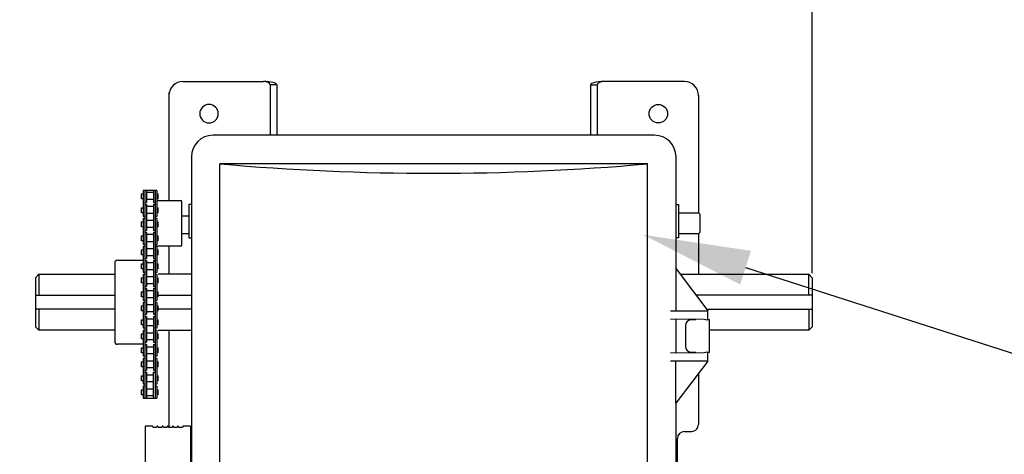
# Model space of a CAD drawing. Header units: inches. Extents: x 169.6 to 213.7, y 214.8 to 266.5.
# Tile 20 of 31: x 206.698 to 207.555, y 223.482 to 223.861. Entities that reach past the tile are written whole.
import ezdxf
from ezdxf import colors
from ezdxf.entities.mleader import LeaderData, LeaderLine
from ezdxf.math import Vec2, Vec3

# ---------------------------------------------------------------- set-up
doc = ezdxf.new("R2010")
doc.units = ezdxf.units.IN
doc.header["$LTSCALE"] = 0.25
doc.header["$MEASUREMENT"] = 0
doc.layers.add('ANNOTATIONS', color=1, linetype='Continuous')
doc.layers.add('RMX OPERATOR RH', color=7, linetype='Continuous')
doc.styles.add('ARIAL', font='arial.ttf', dxfattribs={"height": 0.09375})
doc.dimstyles.new('STANDARD$0', dxfattribs={"dimtxt": 0.09375, "dimasz": 0.09375, "dimexe": 0.03125, "dimexo": 0.046875, "dimgap": 0.09, "dimtad": 0, "dimtih": 1, "dimtoh": 1, "dimdec": 4, "dimzin": 0, "dimdsep": 46, "dimtxsty": 'ARIAL', "dimcen": 0.09, "dimadec": 0, "dimazin": 0, "dimtfac": 1, "dimtdec": 4, "dimtofl": 0, "dimtmove": 0, "dimatfit": 1, "dimfxl": 1, "dimtolj": 1, "dimtzin": 0, "dimarcsym": 0})

# ---------------------------------------------------------------- blocks, each defined once
blk = doc.blocks.new('*D46')
at = {"layer": 'ANNOTATIONS', "color": 0, "lineweight": -2, "transparency": 16777216}
for p, q in [((206.36518, 223.54295), (206.36518, 224.97609)), ((207.38818, 223.63989), (207.38818, 224.97609)), ((206.45893, 224.94484), (206.48917, 224.94484)), ((207.29443, 224.94484), (207.128, 224.94484))]:
    blk.add_line(p, q, dxfattribs=at)
at = {"layer": 'ANNOTATIONS', "color": 0, "transparency": 16777216}
for points in [[(206.45893, 224.96046), (206.45893, 224.92921), (206.36518, 224.94484)], [(207.29443, 224.96046), (207.29443, 224.92921), (207.38818, 224.94484)]]:
    blk.add_solid(points, dxfattribs=at)
at = {"layer": 'defpoints', "color": 0, "transparency": 16777216}
for p in [(207.38818, 224.94484), (207.38818, 223.59302), (206.36518, 223.49608)]:
    blk.add_point(p, dxfattribs=at)
at = {"layer": 'ANNOTATIONS', "color": 0, "transparency": 16777216, "insert": (206.80859, 224.94484), "char_height": 0.09375, "attachment_point": 5, "style": 'ARIAL'}
blk.add_mtext('\\A1;1\'-7 3/4"', dxfattribs=at)
blk = doc.blocks.new('*D47')
at = {"layer": 'ANNOTATIONS', "color": 0, "lineweight": -2, "transparency": 16777216}
for p, q in [((206.58393, 224.5117), (206.58393, 224.72847)), ((207.38818, 223.68282), (207.38818, 224.72847)), ((206.67768, 224.69722), (206.77104, 224.69722)), ((207.29443, 224.69722), (207.19142, 224.69722))]:
    blk.add_line(p, q, dxfattribs=at)
at = {"layer": 'ANNOTATIONS', "color": 0, "transparency": 16777216}
for points in [[(206.67768, 224.71285), (206.67768, 224.6816), (206.58393, 224.69722)], [(207.29443, 224.71285), (207.29443, 224.6816), (207.38818, 224.69722)]]:
    blk.add_solid(points, dxfattribs=at)
at = {"layer": 'defpoints', "color": 0, "transparency": 16777216}
for p in [(207.38818, 224.69722), (206.58393, 224.46483), (207.38818, 223.63595)]:
    blk.add_point(p, dxfattribs=at)
at = {"layer": 'ANNOTATIONS', "color": 0, "transparency": 16777216, "insert": (206.98123, 224.69722), "char_height": 0.09375, "attachment_point": 5, "style": 'ARIAL'}
blk.add_mtext('\\A1;1\'-3"', dxfattribs=at)

msp = doc.modelspace()

# ---------------------------------------------------------------- linework, layer by layer
at = {"layer": 'RMX OPERATOR RH'}
for p, q in [((206.83984, 223.80705), (206.90994, 223.80705)), ((206.92166, 223.80412), (206.9158, 223.80412)), ((206.9158, 223.80412), (206.9158, 223.76018)), ((206.92166, 223.80412), (206.92166, 223.76018)), ((207.19494, 223.80412), (207.2008, 223.80412)), ((207.19494, 223.80412), (207.19494, 223.76018)), ((207.2008, 223.80412), (207.2008, 223.76018)), ((207.27676, 223.80705), (207.20666, 223.80705)), ((206.82763, 223.79719), (206.82763, 223.7032)), ((207.28897, 223.79484), (207.28897, 223.69251)), ((207.2506, 223.76018), (206.866, 223.76018)), ((206.84715, 223.74133), (206.84715, 223.44228)), ((207.26945, 223.64365), (207.26945, 223.74133)), ((206.8721, 223.3593), (206.8721, 223.73522)), ((207.2445, 223.73522), (206.8721, 223.73522)), ((207.2445, 222.95381), (207.2445, 223.73522)), ((206.81704, 223.7032), (206.83792, 223.7032)), ((206.83889, 223.66449), (206.83889, 223.70222)), ((206.84715, 223.69963), (206.84488, 223.69963)), ((206.84488, 223.69963), (206.84488, 223.67061)), ((207.26945, 223.69963), (207.27172, 223.69963)), ((207.27172, 223.69963), (207.27172, 223.67061)), ((206.84488, 223.68968), (206.83889, 223.68968)), ((207.27172, 223.69251), (207.28914, 223.69251)), ((207.28914, 223.69251), (207.2906, 223.69105)), ((207.2906, 223.67566), (207.2906, 223.69105)), ((206.84488, 223.6742), (206.83889, 223.6742)), ((206.84488, 223.67061), (206.84715, 223.67061)), ((207.27172, 223.67061), (207.26945, 223.67061)), ((207.28914, 223.6742), (207.27172, 223.6742)), ((207.28897, 223.6742), (207.28897, 223.63888)), ((207.2906, 223.67566), (207.28914, 223.6742)), ((206.83792, 223.66351), (206.81557, 223.66351)), ((206.82763, 223.66351), (206.82763, 223.63888)), ((206.78041, 223.64867), (206.78041, 223.58029)), ((206.78285, 223.65111), (206.80507, 223.65111)), ((206.71128, 223.63595), (206.71421, 223.63888)), ((206.71128, 223.63595), (206.71128, 223.59302)), ((206.71421, 223.63888), (206.78041, 223.63888)), ((206.71421, 223.63888), (206.71421, 223.62059)), ((206.84715, 223.63888), (206.81826, 223.63888)), ((207.27324, 223.63888), (207.38525, 223.63888)), ((207.38818, 223.63595), (207.38525, 223.63888)), ((207.38525, 223.62059), (207.38525, 223.63888)), ((207.38818, 223.63595), (207.38818, 223.59302)), ((206.71128, 223.62059), (206.78041, 223.62059)), ((206.81826, 223.62059), (206.84715, 223.62059)), ((207.38818, 223.62059), (207.28712, 223.62059)), ((206.78041, 223.60838), (206.71128, 223.60838)), ((206.71421, 223.60838), (206.71421, 223.59009)), ((206.84715, 223.60838), (206.81826, 223.60838)), ((207.2963, 223.60838), (207.38818, 223.60838)), ((207.29729, 223.59909), (207.29729, 223.60702)), ((207.38525, 223.60838), (207.38525, 223.59009)), ((206.71421, 223.59009), (206.71128, 223.59302)), ((207.26945, 223.5701), (207.26945, 223.6)), ((207.2777, 223.5942), (207.2777, 223.57589)), ((207.29851, 223.59909), (207.2963, 223.59909)), ((207.29851, 223.571), (207.29851, 223.59909)), ((207.29851, 223.571), (207.29851, 223.59909)), ((207.38525, 223.59009), (207.38818, 223.59302)), ((206.78041, 223.59009), (206.71421, 223.59009)), ((206.81826, 223.59009), (206.84683, 223.59009)), ((206.82763, 223.59009), (206.82763, 223.50522)), ((207.38525, 223.59009), (207.29851, 223.59009)), ((206.80507, 223.57785), (206.78285, 223.57785)), ((207.29385, 223.57034), (207.26467, 223.57005)), ((207.28193, 223.571), (207.28658, 223.571)), ((207.2963, 223.571), (207.29851, 223.571)), ((207.2963, 223.571), (207.29851, 223.571)), ((207.29729, 223.56307), (207.29729, 223.571)), ((207.29729, 223.56307), (207.26467, 223.56307)), ((207.26918, 223.52644), (207.26918, 223.56307)), ((207.29729, 223.56307), (207.26931, 223.52644)), ((207.28897, 223.55208), (207.28897, 223.50792)), ((206.80507, 223.53072), (206.81704, 223.53072)), ((207.26918, 223.52644), (207.26931, 223.52644)), ((206.81313, 223.50644), (206.80685, 223.50644)), ((206.80685, 223.50644), (206.80685, 223.15389)), ((206.81385, 223.50522), (206.8135, 223.50619)), ((206.81685, 223.50522), (206.81385, 223.50522)), ((206.81721, 223.50619), (206.81685, 223.50522)), ((206.81762, 223.50644), (206.81757, 223.50644)), ((206.81834, 223.50522), (206.81799, 223.50619)), ((206.82134, 223.50522), (206.81834, 223.50522)), ((206.8217, 223.50619), (206.82134, 223.50522)), ((206.82211, 223.50644), (206.82207, 223.50644)), ((206.82284, 223.50522), (206.82248, 223.50619)), ((206.82584, 223.50522), (206.82284, 223.50522)), ((206.82619, 223.50619), (206.82584, 223.50522)), ((206.82661, 223.50644), (206.82656, 223.50644)), ((206.82733, 223.50522), (206.82697, 223.50619)), ((206.83033, 223.50522), (206.82733, 223.50522)), ((206.83069, 223.50619), (206.83033, 223.50522)), ((206.8311, 223.50644), (206.83105, 223.50644)), ((206.83182, 223.50522), (206.83147, 223.50619)), ((206.83482, 223.50522), (206.83182, 223.50522)), ((206.83518, 223.50619), (206.83482, 223.50522)), ((206.83559, 223.50644), (206.83555, 223.50644)), ((206.83632, 223.50522), (206.83596, 223.50619)), ((206.83932, 223.50522), (206.83632, 223.50522)), ((206.83967, 223.50619), (206.83932, 223.50522)), ((206.84636, 223.50644), (206.84004, 223.50644)), ((206.84636, 223.50644), (206.84636, 223.44002)), ((207.27676, 223.50181), (207.28286, 223.50181))]:
    msp.add_line(p, q, dxfattribs=at)
at = {"layer": 'RMX OPERATOR RH', "linetype": 'Continuous'}
for p, q in [((206.80385, 223.70908), (206.80507, 223.70908)), ((206.80385, 223.70468), (206.80385, 223.70908)), ((206.80507, 223.70468), (206.80385, 223.70468)), ((206.81704, 223.7121), (206.80507, 223.7121)), ((206.80507, 223.7121), (206.80507, 223.68944)), ((206.80654, 223.7121), (206.80654, 223.53072)), ((206.808, 223.7121), (206.808, 223.70165)), ((206.808, 223.71054), (206.81411, 223.71054)), ((206.81411, 223.7121), (206.81411, 223.70165)), ((206.81557, 223.7121), (206.81557, 223.53072)), ((206.81704, 223.7121), (206.81704, 223.68944)), ((206.81704, 223.70908), (206.81826, 223.70908)), ((206.81826, 223.70468), (206.81704, 223.70468)), ((206.81826, 223.70468), (206.81826, 223.70908)), ((206.80385, 223.69687), (206.80507, 223.69687)), ((206.80385, 223.69247), (206.80385, 223.69687)), ((206.80385, 223.69687), (206.80507, 223.69687)), ((206.80385, 223.69247), (206.80385, 223.69687)), ((206.80654, 223.70165), (206.808, 223.70165)), ((206.80654, 223.69989), (206.808, 223.69989)), ((206.80654, 223.69989), (206.808, 223.69989)), ((206.81411, 223.70419), (206.808, 223.70419)), ((206.808, 223.69989), (206.808, 223.67723)), ((206.808, 223.69833), (206.81411, 223.69833)), ((206.81411, 223.70165), (206.81557, 223.70165)), ((206.81411, 223.69989), (206.81411, 223.67723)), ((206.81411, 223.69989), (206.81557, 223.69989)), ((206.81411, 223.69989), (206.81557, 223.69989)), ((206.81704, 223.69687), (206.81809, 223.69687)), ((206.81704, 223.69687), (206.81826, 223.69687)), ((206.81826, 223.69247), (206.81826, 223.69687)), ((206.80507, 223.69247), (206.80385, 223.69247)), ((206.80507, 223.69247), (206.80385, 223.69247)), ((206.80654, 223.68944), (206.80507, 223.68944)), ((206.80654, 223.68944), (206.80507, 223.68944)), ((206.80654, 223.68768), (206.80507, 223.68768)), ((206.80507, 223.68768), (206.80507, 223.66502)), ((206.81411, 223.69198), (206.808, 223.69198)), ((206.81704, 223.68944), (206.81557, 223.68944)), ((206.81704, 223.68768), (206.81557, 223.68768)), ((206.81826, 223.69247), (206.81704, 223.69247)), ((206.81704, 223.68768), (206.81704, 223.66502)), ((206.80385, 223.68466), (206.80507, 223.68466)), ((206.80385, 223.68026), (206.80385, 223.68466)), ((206.80507, 223.68026), (206.80385, 223.68026)), ((206.808, 223.68612), (206.81411, 223.68612)), ((206.81411, 223.67977), (206.808, 223.67977)), ((206.81704, 223.68466), (206.81826, 223.68466)), ((206.81826, 223.68026), (206.81704, 223.68026)), ((206.81826, 223.68026), (206.81826, 223.68466)), ((206.80385, 223.67245), (206.80507, 223.67245)), ((206.80385, 223.66805), (206.80385, 223.67245)), ((206.80385, 223.67245), (206.80507, 223.67245)), ((206.80385, 223.66805), (206.80385, 223.67245)), ((206.80654, 223.67723), (206.808, 223.67723)), ((206.80654, 223.67547), (206.808, 223.67547)), ((206.80654, 223.67547), (206.808, 223.67547)), ((206.808, 223.67547), (206.808, 223.65281)), ((206.808, 223.67391), (206.81411, 223.67391)), ((206.81411, 223.67723), (206.81557, 223.67723)), ((206.81411, 223.67547), (206.81411, 223.65281)), ((206.81411, 223.67547), (206.81557, 223.67547)), ((206.81411, 223.67547), (206.81557, 223.67547)), ((206.81704, 223.67245), (206.81809, 223.67245)), ((206.81704, 223.67245), (206.81826, 223.67245)), ((206.81826, 223.66805), (206.81826, 223.67245)), ((206.80507, 223.66805), (206.80385, 223.66805)), ((206.80507, 223.66805), (206.80385, 223.66805)), ((206.80654, 223.66502), (206.80507, 223.66502)), ((206.80654, 223.66502), (206.80507, 223.66502)), ((206.80654, 223.66326), (206.80507, 223.66326)), ((206.80507, 223.66326), (206.80507, 223.6406)), ((206.808, 223.66756), (206.81411, 223.66756)), ((206.81704, 223.66502), (206.81557, 223.66502)), ((206.81704, 223.66326), (206.81557, 223.66326)), ((206.81826, 223.66805), (206.81704, 223.66805)), ((206.81704, 223.66326), (206.81704, 223.6406)), ((206.80385, 223.66024), (206.80507, 223.66024)), ((206.80385, 223.65584), (206.80385, 223.66024)), ((206.80507, 223.65584), (206.80385, 223.65584)), ((206.81411, 223.66121), (206.808, 223.66121)), ((206.808, 223.65535), (206.81411, 223.65535)), ((206.81704, 223.66024), (206.81826, 223.66024)), ((206.81826, 223.65584), (206.81704, 223.65584)), ((206.81826, 223.65584), (206.81826, 223.66024)), ((206.80385, 223.64803), (206.80507, 223.64803)), ((206.80385, 223.64363), (206.80385, 223.64803)), ((206.80385, 223.64803), (206.80507, 223.64803)), ((206.80385, 223.64363), (206.80385, 223.64803)), ((206.80654, 223.65281), (206.808, 223.65281)), ((206.80654, 223.65105), (206.808, 223.65105)), ((206.80654, 223.65105), (206.808, 223.65105)), ((206.808, 223.65105), (206.808, 223.62839)), ((206.81411, 223.649), (206.808, 223.649)), ((206.81411, 223.65281), (206.81557, 223.65281)), ((206.81411, 223.65105), (206.81411, 223.62839)), ((206.81411, 223.65105), (206.81557, 223.65105)), ((206.81411, 223.65105), (206.81557, 223.65105)), ((206.81704, 223.64803), (206.81809, 223.64803)), ((206.81704, 223.64803), (206.81826, 223.64803)), ((206.81826, 223.64363), (206.81826, 223.64803)), ((206.80507, 223.64363), (206.80385, 223.64363)), ((206.80507, 223.64363), (206.80385, 223.64363)), ((206.80654, 223.6406), (206.80507, 223.6406)), ((206.80654, 223.6406), (206.80507, 223.6406)), ((206.80654, 223.63885), (206.80507, 223.63885)), ((206.80507, 223.63885), (206.80507, 223.61618)), ((206.808, 223.64314), (206.81411, 223.64314)), ((206.81411, 223.63679), (206.808, 223.63679)), ((206.81704, 223.6406), (206.81557, 223.6406)), ((206.81704, 223.63885), (206.81557, 223.63885)), ((206.81826, 223.64363), (206.81704, 223.64363)), ((206.81704, 223.63885), (206.81704, 223.61618)), ((207.26921, 223.64365), (207.26921, 223.60702)), ((207.26921, 223.64365), (207.26961, 223.64365)), ((207.26961, 223.64365), (207.29729, 223.60702)), ((206.80385, 223.63582), (206.80507, 223.63582)), ((206.80385, 223.63142), (206.80385, 223.63582)), ((206.80507, 223.63142), (206.80385, 223.63142)), ((206.80654, 223.62839), (206.808, 223.62839)), ((206.808, 223.63093), (206.81411, 223.63093)), ((206.81411, 223.62839), (206.81557, 223.62839)), ((206.81704, 223.63582), (206.81826, 223.63582)), ((206.81826, 223.63142), (206.81704, 223.63142)), ((206.81826, 223.63142), (206.81826, 223.63582)), ((206.80385, 223.62361), (206.80507, 223.62361)), ((206.80385, 223.61921), (206.80385, 223.62361)), ((206.80385, 223.62361), (206.80507, 223.62361)), ((206.80385, 223.61921), (206.80385, 223.62361)), ((206.80507, 223.61921), (206.80385, 223.61921)), ((206.80507, 223.61921), (206.80385, 223.61921)), ((206.80654, 223.62664), (206.808, 223.62664)), ((206.80654, 223.62664), (206.808, 223.62664)), ((206.808, 223.62664), (206.808, 223.60397)), ((206.81411, 223.62458), (206.808, 223.62458)), ((206.808, 223.61872), (206.81411, 223.61872)), ((206.81411, 223.62664), (206.81411, 223.60397)), ((206.81411, 223.62664), (206.81557, 223.62664)), ((206.81411, 223.62664), (206.81557, 223.62664)), ((206.81704, 223.62361), (206.81809, 223.62361)), ((206.81704, 223.62361), (206.81826, 223.62361)), ((206.81826, 223.61921), (206.81704, 223.61921)), ((206.81826, 223.61921), (206.81826, 223.62361)), ((206.80385, 223.6114), (206.80507, 223.6114)), ((206.80385, 223.607), (206.80385, 223.6114)), ((206.80654, 223.61618), (206.80507, 223.61618)), ((206.80654, 223.61618), (206.80507, 223.61618)), ((206.80654, 223.61443), (206.80507, 223.61443)), ((206.80507, 223.61443), (206.80507, 223.59177)), ((206.81411, 223.61237), (206.808, 223.61237)), ((206.81704, 223.61618), (206.81557, 223.61618)), ((206.81704, 223.61443), (206.81557, 223.61443)), ((206.81704, 223.61443), (206.81704, 223.59177)), ((206.81704, 223.6114), (206.81826, 223.6114)), ((206.81826, 223.607), (206.81826, 223.6114)), ((206.80507, 223.607), (206.80385, 223.607)), ((206.80654, 223.60397), (206.808, 223.60397)), ((206.80654, 223.60222), (206.808, 223.60222)), ((206.80654, 223.60222), (206.808, 223.60222)), ((206.808, 223.60651), (206.81411, 223.60651)), ((206.808, 223.60222), (206.808, 223.57956)), ((206.81411, 223.60397), (206.81557, 223.60397)), ((206.81411, 223.60222), (206.81411, 223.57956)), ((206.81411, 223.60222), (206.81557, 223.60222)), ((206.81411, 223.60222), (206.81557, 223.60222)), ((206.81826, 223.607), (206.81704, 223.607)), ((207.26467, 223.60702), (207.29729, 223.60702)), ((207.29729, 223.59909), (207.29729, 223.60702)), ((206.80385, 223.59919), (206.80507, 223.59919)), ((206.80385, 223.59479), (206.80385, 223.59919)), ((206.80385, 223.59919), (206.80507, 223.59919)), ((206.80385, 223.59479), (206.80385, 223.59919)), ((206.80507, 223.59479), (206.80385, 223.59479)), ((206.80507, 223.59479), (206.80385, 223.59479)), ((206.808, 223.60017), (206.81411, 223.60017)), ((206.81411, 223.59382), (206.808, 223.59382)), ((206.81704, 223.59919), (206.81809, 223.59919)), ((206.81704, 223.59919), (206.81826, 223.59919)), ((206.81826, 223.59479), (206.81704, 223.59479)), ((206.81826, 223.59479), (206.81826, 223.59919)), ((207.26467, 223.60004), (207.29385, 223.59975)), ((207.28658, 223.59909), (207.28193, 223.59909)), ((207.29851, 223.59909), (207.2963, 223.59909)), ((206.80385, 223.58698), (206.80507, 223.58698)), ((206.80385, 223.58258), (206.80385, 223.58698)), ((206.80654, 223.59177), (206.80507, 223.59177)), ((206.80654, 223.59177), (206.80507, 223.59177)), ((206.80654, 223.59001), (206.80507, 223.59001)), ((206.80507, 223.59001), (206.80507, 223.56735)), ((206.808, 223.58796), (206.81411, 223.58796)), ((206.81704, 223.59177), (206.81557, 223.59177)), ((206.81704, 223.59001), (206.81557, 223.59001)), ((206.81704, 223.59001), (206.81704, 223.56735)), ((206.81704, 223.58698), (206.81826, 223.58698)), ((206.81826, 223.58258), (206.81826, 223.58698)), ((206.80507, 223.58258), (206.80385, 223.58258)), ((206.80654, 223.57956), (206.808, 223.57956)), ((206.80654, 223.5778), (206.808, 223.5778)), ((206.80654, 223.5778), (206.808, 223.5778)), ((206.81411, 223.58161), (206.808, 223.58161)), ((206.808, 223.5778), (206.808, 223.55514)), ((206.81411, 223.57956), (206.81557, 223.57956)), ((206.81411, 223.5778), (206.81411, 223.55514)), ((206.81411, 223.5778), (206.81557, 223.5778)), ((206.81411, 223.5778), (206.81557, 223.5778)), ((206.81826, 223.58258), (206.81704, 223.58258)), ((206.80385, 223.57477), (206.80507, 223.57477)), ((206.80385, 223.57037), (206.80385, 223.57477)), ((206.80385, 223.57477), (206.80507, 223.57477)), ((206.80385, 223.57037), (206.80385, 223.57477)), ((206.80507, 223.57037), (206.80385, 223.57037)), ((206.80507, 223.57037), (206.80385, 223.57037)), ((206.80654, 223.56735), (206.80507, 223.56735)), ((206.80654, 223.56735), (206.80507, 223.56735)), ((206.808, 223.57575), (206.81411, 223.57575)), ((206.81411, 223.5694), (206.808, 223.5694)), ((206.81704, 223.56735), (206.81557, 223.56735)), ((206.81704, 223.57477), (206.81809, 223.57477)), ((206.81704, 223.57477), (206.81826, 223.57477)), ((206.81826, 223.57037), (206.81704, 223.57037)), ((206.81826, 223.57037), (206.81826, 223.57477)), ((206.80385, 223.56256), (206.80507, 223.56256)), ((206.80385, 223.55816), (206.80385, 223.56256)), ((206.80654, 223.56559), (206.80507, 223.56559)), ((206.80507, 223.56559), (206.80507, 223.54293)), ((206.808, 223.56354), (206.81411, 223.56354)), ((206.81704, 223.56559), (206.81557, 223.56559)), ((206.81704, 223.56559), (206.81704, 223.54293)), ((206.81704, 223.56256), (206.81826, 223.56256)), ((206.81826, 223.55816), (206.81826, 223.56256)), ((206.80507, 223.55816), (206.80385, 223.55816)), ((206.80385, 223.55035), (206.80507, 223.55035)), ((206.80385, 223.54595), (206.80385, 223.55035)), ((206.80385, 223.55035), (206.80507, 223.55035)), ((206.80385, 223.54595), (206.80385, 223.55035)), ((206.80654, 223.55514), (206.808, 223.55514)), ((206.80654, 223.55338), (206.808, 223.55338)), ((206.80654, 223.55338), (206.808, 223.55338)), ((206.81411, 223.55719), (206.808, 223.55719)), ((206.808, 223.55338), (206.808, 223.53072)), ((206.808, 223.55133), (206.81411, 223.55133)), ((206.81411, 223.55514), (206.81557, 223.55514)), ((206.81411, 223.53072), (206.81411, 223.55338)), ((206.81411, 223.55338), (206.81557, 223.55338)), ((206.81411, 223.55338), (206.81557, 223.55338)), ((206.81826, 223.55816), (206.81704, 223.55816)), ((206.81704, 223.55035), (206.81809, 223.55035)), ((206.81704, 223.55035), (206.81826, 223.55035)), ((206.81826, 223.54595), (206.81826, 223.55035)), ((206.80507, 223.54595), (206.80385, 223.54595)), ((206.80507, 223.54595), (206.80385, 223.54595)), ((206.80654, 223.54293), (206.80507, 223.54293)), ((206.80654, 223.54293), (206.80507, 223.54293)), ((206.81411, 223.54498), (206.808, 223.54498)), ((206.81704, 223.54293), (206.81557, 223.54293)), ((206.81826, 223.54595), (206.81704, 223.54595)), ((206.80385, 223.53814), (206.80507, 223.53814)), ((206.80385, 223.53374), (206.80385, 223.53814)), ((206.80507, 223.53374), (206.80385, 223.53374)), ((206.80507, 223.54117), (206.80507, 223.53072)), ((206.80654, 223.54117), (206.80507, 223.54117)), ((206.808, 223.53912), (206.81411, 223.53912)), ((206.81704, 223.54117), (206.81557, 223.54117)), ((206.81704, 223.54117), (206.81704, 223.53072)), ((206.81704, 223.53814), (206.81826, 223.53814)), ((206.81826, 223.53374), (206.81704, 223.53374)), ((206.81826, 223.53374), (206.81826, 223.53814)), ((206.81411, 223.53277), (206.808, 223.53277)), ((207.26945, 223.16259), (207.26945, 223.52644)), ((207.27065, 223.35993), (207.27065, 223.49571))]:
    msp.add_line(p, q, dxfattribs=at)
at = {"layer": 'RMX OPERATOR RH', "extrusion": (4.4822e-16, 2.77556e-17, -1)}
msp.add_circle((-206.86257, 223.77897), 0.00808, dxfattribs=at)
at = {"layer": 'RMX OPERATOR RH'}
msp.add_circle((207.25403, 223.77897), 0.00808, dxfattribs=at)
for centre, radius, start, end in [((206.83984, 223.79484), 0.01221, 90, 180), ((207.27676, 223.79484), 0.01221, 0, 90), ((206.866, 223.74133), 0.01885, 90, 180), ((207.2506, 223.74133), 0.01885, 0, 90), ((206.83792, 223.70222), 0.000977, 0, 90), ((206.83792, 223.66449), 0.000977, 270, 0), ((206.78285, 223.64867), 0.00244, 90, 180), ((206.78285, 223.58029), 0.00244, 180, 270), ((207.28228, 223.57558), 0.00459, 176.18868, 265.59815), ((207.30024, 223.55166), 0.01974, 101.51617, 108.90217), ((207.28286, 223.50792), 0.0061, 270, 0), ((206.81313, 223.50605), 0.000391, 20.2, 90), ((206.81757, 223.50605), 0.000391, 90, 159.8), ((206.81762, 223.50605), 0.000391, 20.2, 90), ((206.82207, 223.50605), 0.000391, 90, 159.8), ((206.82211, 223.50605), 0.000391, 20.2, 90), ((206.82656, 223.50605), 0.000391, 90, 159.8), ((206.82661, 223.50605), 0.000391, 20.2, 90), ((206.83105, 223.50605), 0.000391, 90, 159.8), ((206.8311, 223.50605), 0.000391, 20.2, 90), ((206.83555, 223.50605), 0.000391, 90, 159.8), ((206.83559, 223.50605), 0.000391, 20.2, 90), ((206.84004, 223.50605), 0.000391, 90, 159.8), ((207.27676, 223.49571), 0.0061, 90, 180)]:
    msp.add_arc(centre, radius, start, end, dxfattribs=at)
at = {"layer": 'RMX OPERATOR RH', "linetype": 'Continuous'}
for centre, radius, start, end in [((207.28228, 223.59451), 0.00459, 94.40193, 183.81125), ((207.30367, 223.63104), 0.03279, 252.56525, 257.00956)]:
    msp.add_arc(centre, radius, start, end, dxfattribs=at)
at = {"layer": 'RMX OPERATOR RH'}
for centre, major_axis, ratio, start_param, end_param in [((206.90994, 223.80412), (0.00586, 0), 0.5, 0, 1.570796), ((206.90994, 223.80412), (0.01172, 0), 0.25, 0, 1.570796), ((207.20666, 223.80412), (0.01172, 0), 0.25, 1.570796, 3.141593), ((207.20666, 223.80412), (0.00586, 0), 0.5, 1.570796, 3.141593), ((207.0583, 224.4319), (1.22096, 0), 0.57735, 4.559292, 4.865486)]:
    msp.add_ellipse(centre, major_axis=major_axis, ratio=ratio, start_param=start_param, end_param=end_param, dxfattribs=at)

# ---------------------------------------------------------------- dimensions: what is measured, and where the dimension line sits
at = {"layer": 'ANNOTATIONS'}
for base, p1, p2, text, picture, middle in [((207.38818, 224.94484), (206.36518, 223.49608), (207.38818, 223.59302), '1\'-7 3/4"', '*D46', (206.80859, 224.94484)), ((207.38818, 224.69722), (206.58393, 224.46483), (207.38818, 223.63595), '1\'-3"', '*D47', (206.98123, 224.69722))]:
    dim = msp.add_linear_dim(base=base, p1=p1, p2=p2, text=text, dimstyle='STANDARD$0', dxfattribs=at)
    dim.commit()
    dim.dimension.update_dxf_attribs({"geometry": picture, "text_midpoint": middle, "dimtype": 160})

# ---------------------------------------------------------------- leaders
ml = msp.add_multileader_mtext('Standard', dxfattribs=at)
ml.set_content('WALL MOUNTED \\PRMX OPERATOR', color=256, style='ARIAL')
ml.set_leader_properties()
ml.build(insert=Vec2(0, 0))
ml.multileader.update_dxf_attribs({"dogleg_length": 0.36, "arrow_head_size": 0.09375})
ctx = ml.context
ctx.base_point, ctx.char_height, ctx.arrow_head_size, ctx.landing_gap_size, ctx.plane_origin = Vec3(207.85958, 223.50627), 0.09375, 0.09375, 0.09, Vec3(209.89282, 222.92522)
notes = []
notes.append((ctx, [(1, (1, 1, 0), (207.76162, 223.50627), (1, 0), 0.09796, [(0, [(207.24076, 223.67334)], 0, [])])]))
ctx.mtext.insert, ctx.mtext.flow_direction = Vec3(207.94958, 223.55394), 5
for ctx, leaders in notes:
    for number, flags, end, landing, length, lines in leaders:
        leader = LeaderData()
        leader.index, (leader.has_last_leader_line, leader.has_dogleg_vector, leader.attachment_direction) = number, flags
        leader.last_leader_point, leader.dogleg_vector, leader.dogleg_length = Vec3(end), Vec3(landing), length
        for number, points, colour, breaks in lines:
            line = LeaderLine()
            line.index, line.vertices, line.color, line.breaks = number, Vec3.list(points), colors.encode_raw_color(colour), breaks
            leader.lines.append(line)
        ctx.leaders.append(leader)

doc.saveas('drawing.dxf')
